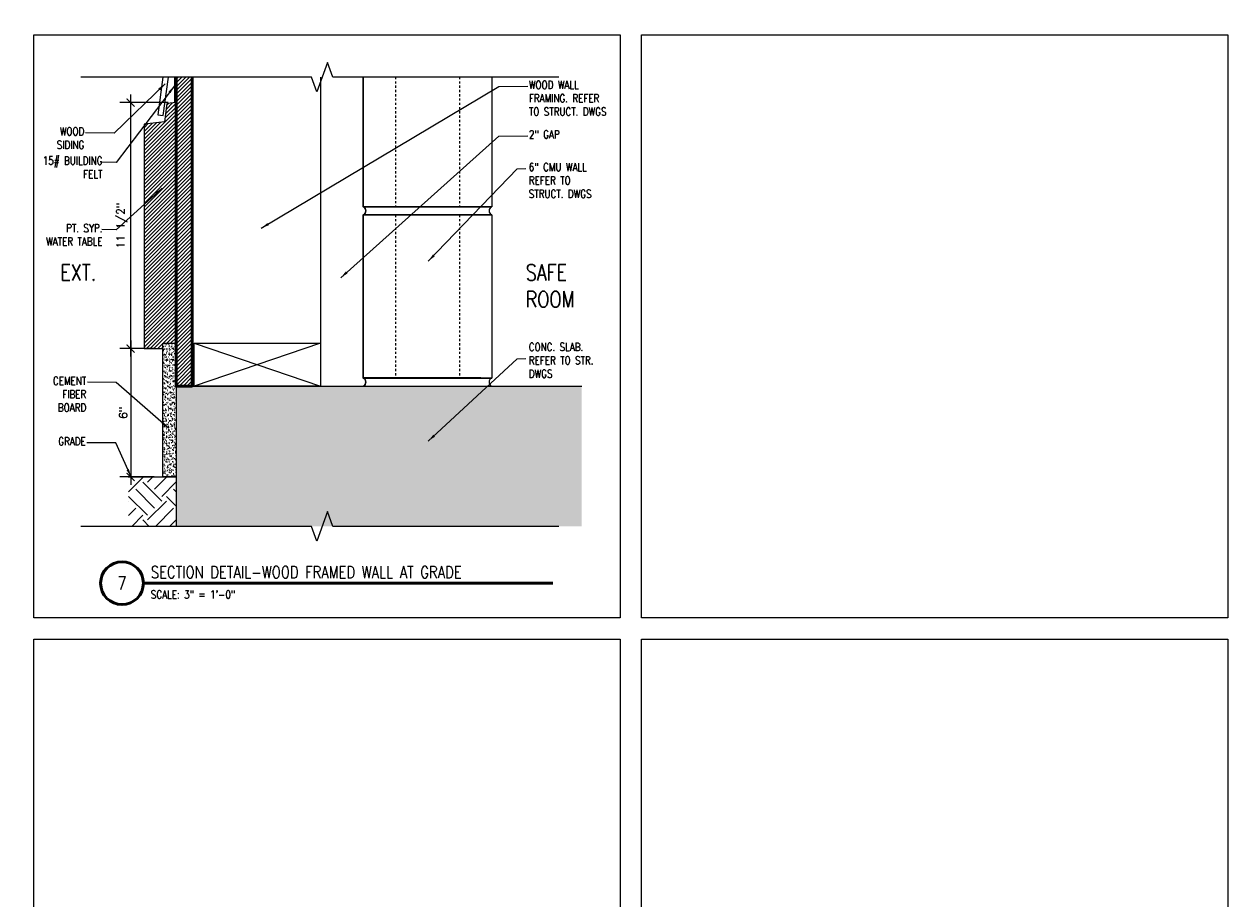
# Model space of a CAD drawing. Header units: inches. Extents: x -3803 to 30720, y -3756 to 4522.
# Tile 41 of 52: x 28751 to 28807, y 3840 to 3881. Entities that reach past the tile are written whole.
import ezdxf
from ezdxf.xclip import XClip

# ---------------------------------------------------------------- set-up
doc = ezdxf.new("R2010")
doc.units = ezdxf.units.IN
doc.header["$LTSCALE"] = 0.011
doc.header["$MEASUREMENT"] = 0
doc.header["$XCLIPFRAME"] = 0
doc.header["$PDMODE"] = 1
doc.linetypes.add('DGN Style 3', pattern=[2.233833, 1.595595, -0.638238])
doc.layers.get('0').update_dxf_attribs({"linetype": 'CONTINUOUS'})
doc.layers.get('Defpoints').update_dxf_attribs({"linetype": 'CONTINUOUS'})
for name, color, linetype in [('A-elev-8', 8, 'CONTINUOUS'), ('A-elev-9', 9, 'CONTINUOUS'), ('Flashing', 5, 'CONTINUOUS'), ('Hatch', 254, 'CONTINUOUS'), ('Object', 7, 'CONTINUOUS'), ('woodfill', 254, 'CONTINUOUS')]:
    doc.layers.add(name, color=color, linetype=linetype)
for name, color, linetype, lineweight in [('A-STAIRS', 3, 'CONTINUOUS', 0), ('A-STRC-IDEN-48', 144, 'CONTINUOUS', 50), ('DIM', 4, 'CONTINUOUS', 13), ('G-DIM', 9, 'CONTINUOUS', 18), ('G-NOTE', 134, 'CONTINUOUS', 18), ('G-PEN0', 174, 'CONTINUOUS', 13), ('G-PEN1', 214, 'CONTINUOUS', 18), ('G-PEN2', 8, 'CONTINUOUS', 25), ('G-PEN4', 4, 'CONTINUOUS', 50)]:
    doc.layers.add(name, color=color, linetype=linetype, lineweight=lineweight)
doc.layers.add('MS_NONPLOT', color=7, linetype='CONTINUOUS', lineweight=0, plot=False)
doc.styles.add('ROM_SML_004', font='ROMANS.shx', dxfattribs={"width": 0.8, "height": 0.375})
doc.styles.add('ROMANS', font='romans.shx')
doc.styles.add('ROMANS_SML_012', font='ROMANS.shx', dxfattribs={"width": 0.8, "height": 1.125})
doc.dimstyles.new('DIM_004', dxfattribs={"dimscale": 4, "dimtxt": 0.09375, "dimasz": 0.09375, "dimexe": 0.125, "dimexo": 0.09375, "dimgap": 0.03125, "dimtad": 1, "dimdec": 4, "dimrnd": 0.0625, "dimzin": 15, "dimdsep": 46, "dimlunit": 4, "dimtxsty": 'ROMANS', "dimblk1": 'ARCHTICK', "dimblk2": 'ARCHTICK', "dimsah": 1, "dimcen": 0.0625, "dimdle": 0.09375, "dimclrd": 256, "dimclre": 256, "dimclrt": 134, "dimadec": 0, "dimazin": 0, "dimtfac": 1, "dimtdec": 4, "dimtix": 1, "dimtmove": 2, "dimatfit": 3, "dimldrblk": 'ARCHTICK', "dimfxl": 1, "dimtvp": 1.2, "dimfrac": 2, "dimtolj": 1, "dimtzin": 15, "dimarcsym": 0})
doc.dimstyles.new('DIM_004 Leader', dxfattribs={"dimscale": 4, "dimtxt": 0.09375, "dimasz": 0.09375, "dimexe": 0.125, "dimexo": 0.09375, "dimgap": 0.03125, "dimtad": 0, "dimjust": 2, "dimdec": 4, "dimrnd": 0.0625, "dimzin": 15, "dimdsep": 46, "dimlunit": 4, "dimtxsty": 'ROMANS', "dimcen": 0.0625, "dimdle": 0.09375, "dimclrd": 256, "dimclre": 256, "dimclrt": 256, "dimadec": 0, "dimazin": 0, "dimtfac": 1, "dimtdec": 4, "dimtix": 1, "dimtmove": 2, "dimatfit": 3, "dimfxl": 1, "dimtvp": 1.2, "dimfrac": 2, "dimtolj": 1, "dimtzin": 15, "dimarcsym": 0})
pattern_1 = [(45, (-32589.72762, -3754.33553), (-0.08838834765, 0.08838834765), [])]

# ---------------------------------------------------------------- blocks, each defined once
blk = doc.blocks.new('window on wood')
at = {"layer": 'A-STAIRS', "ltscale": 10, "true_color": 0xc7c8ca}
h = blk.add_hatch(dxfattribs=at)
h.set_pattern_fill('ANSI31', color=9)
h.set_pattern_definition([(45, (-31882.7421, -3754.08529), (-0.08838834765, 0.08838834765), [])])
h.paths.add_polyline_path([(-0.479, 3.651), (-0.41, 4.25), (-0.019, 4.25), (-0.019, 2.25), (-2.019, 2.25), (-2.019, 3.491)])
at = {"layer": 'Hatch', "ltscale": 10, "true_color": 0xc7c8ca}
h = blk.add_hatch(dxfattribs=at)
h.set_pattern_fill('ANSI31', color=9)
h.set_pattern_definition([(45, (-32234.32515, -3754.08626), (-0.08838834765, 0.08838834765), [])])
h.paths.add_polyline_path([(-0.019, 2.25), (-1.018, 2.25), (-1.018, -1.251), (-0.022, -1.251)])
at = {"layer": 'woodfill', "ltscale": 10}
h = blk.add_hatch(dxfattribs=at)
h.set_pattern_fill('ANSI31', color=256)
h.set_pattern_definition(pattern_1)
h.paths.add_polyline_path([(1.931, -1.5), (1.931, -1.75), (6.749, -1.75), (6.749, 0.003), (-0.017, -0.002), (-0.019, -1.5)])
h = blk.add_hatch(dxfattribs=at)
h.set_pattern_fill('ANSI31', color=256)
h.set_pattern_definition(pattern_1)
h.paths.add_polyline_path([(-0.905, -47.336), (2.919, -46.934), (2.924, -46.435), (6.749, -46.444), (6.751, -47.977), (-0.28, -48.007), (-0.28, -47.879), (-0.405, -47.879), (-0.405, -48.004), (-0.905, -48.004)])
at = {"layer": 'A-elev-8'}
for p, q in [((-0.019, -1.5), (-0.019, -47.243)), ((1.844, -1.879), (1.844, -1.5)), ((2.852, -2.014), (1.61, -5.817)), ((1.844, -1.879), (1.857, -5.102)), ((3.09, -2.092), (1.848, -5.894)), ((2.696, -1.875), (2.696, -2.492)), ((2.852, -2.014), (3.09, -2.092)), ((4.365, -1.868), (4.508, -46.297)), ((4.461, -1.868), (4.604, -46.439)), ((6.749, -1.75), (6.749, -42.882)), ((5.028, -2.32), (5.108, -2.32)), ((2.696, -3.297), (2.696, -5.888)), ((2.938, -3.246), (3.559, -3.246)), ((3.562, -3.246), (3.562, -44.878)), ((2.852, -5.411), (1.61, -9.214)), ((3.09, -5.489), (1.848, -9.291)), ((3.084, -5.533), (1.973, -8.87)), ((2.852, -5.411), (3.09, -5.489)), ((1.61, -5.817), (1.848, -5.894)), ((2.941, -5.944), (2.941, -6.654)), ((2.693, -7.649), (2.693, -9.293)), ((2.852, -8.924), (1.61, -12.726)), ((3.09, -9.001), (1.848, -12.804)), ((2.852, -8.924), (3.09, -9.001)), ((1.61, -9.214), (1.848, -9.291)), ((2.696, -11.153), (2.696, -12.798)), ((2.852, -12.32), (1.61, -16.123)), ((2.852, -12.32), (3.09, -12.398)), ((1.61, -12.726), (1.848, -12.804)), ((3.09, -12.398), (1.848, -16.2)), ((2.696, -14.55), (2.696, -16.194)), ((2.852, -15.717), (1.61, -19.519)), ((2.852, -15.717), (3.09, -15.795)), ((1.61, -16.123), (1.848, -16.2)), ((3.09, -15.795), (1.848, -19.597)), ((2.696, -17.947), (2.696, -19.591)), ((2.852, -19.114), (1.61, -22.916)), ((2.852, -19.114), (3.09, -19.191)), ((1.61, -19.519), (1.848, -19.597)), ((3.09, -19.191), (1.848, -22.994)), ((2.696, -21.343), (2.696, -22.988)), ((2.852, -22.511), (1.61, -26.313)), ((1.61, -22.916), (1.848, -22.994)), ((3.09, -22.588), (1.848, -26.391)), ((2.852, -22.511), (3.09, -22.588)), ((2.696, -24.74), (2.696, -26.385)), ((2.852, -25.907), (1.61, -29.71)), ((1.61, -26.313), (1.848, -26.391)), ((3.09, -25.985), (1.848, -29.787)), ((2.852, -25.907), (3.09, -25.985)), ((2.696, -28.137), (2.696, -29.781)), ((2.852, -29.304), (1.61, -33.107)), ((1.61, -29.71), (1.848, -29.787)), ((3.09, -29.382), (1.848, -33.184)), ((2.852, -29.304), (3.09, -29.382)), ((2.696, -31.534), (2.696, -33.178)), ((2.852, -32.701), (1.61, -36.503)), ((1.61, -33.107), (1.848, -33.184)), ((3.09, -32.778), (1.848, -36.581)), ((2.852, -32.701), (3.09, -32.778)), ((2.696, -34.93), (2.696, -36.575)), ((2.852, -36.098), (1.61, -39.9)), ((1.61, -36.503), (1.848, -36.581)), ((3.09, -36.175), (1.848, -39.978)), ((2.852, -36.098), (3.09, -36.175)), ((2.696, -37.38), (2.696, -39.972)), ((3.105, -38.882), (3.349, -39.166)), ((3.154, -38.843), (3.395, -39.123)), ((2.852, -39.494), (1.61, -43.297)), ((1.61, -39.9), (1.848, -39.978)), ((1.61, -39.9), (1.848, -39.978)), ((3.09, -39.572), (1.848, -43.374)), ((3.084, -39.616), (1.973, -42.954)), ((2.852, -39.494), (3.09, -39.572)), ((2.941, -40.028), (2.941, -40.737)), ((2.941, -41.584), (2.941, -42.897)), ((2.852, -42.868), (1.61, -46.67)), ((1.61, -43.297), (1.848, -43.374)), ((3.09, -42.946), (1.848, -46.748)), ((2.852, -42.868), (3.09, -42.946)), ((2.941, -43.401), (2.941, -44.963)), ((6.749, -43.573), (6.749, -46.444)), ((2.696, -44.151), (2.696, -46.297)), ((3.562, -44.878), (3.055, -44.878)), ((1.61, -46.67), (1.848, -46.748)), ((1.99, -46.312), (2.266, -46.312)), ((2.017, -46.232), (2.017, -46.312))]:
    blk.add_line(p, q, dxfattribs=at)
for points in [[(1.844, -1.879), (5.028, -1.865), (5.028, -2.32), (5.108, -2.32)], [(1.931, -1.75), (1.931, -1.763), (2.812, -1.763), (2.812, -1.75)], [(2.919, -1.75), (4.533, -1.75)], [(4.611, -1.75), (4.611, -1.771), (5.036, -1.771), (5.036, -1.75)], [(5.108, -1.75), (5.108, -2.32)], [(2.34, -4.553), (2.4, -4.567), (2.249, -4.948), (2.155, -5.083), (2.19, -5.218), (2.143, -5.247), (2.113, -5.089), (2.342, -4.552)], [(1.892, -5.76), (1.892, -8.351)], [(2.34, -7.95), (2.4, -7.964), (2.249, -8.345), (2.155, -8.48), (2.19, -8.615), (2.143, -8.644), (2.113, -8.485), (2.342, -7.949)], [(1.89, -9.164), (1.889, -11.756)], [(2.34, -11.462), (2.4, -11.476), (2.249, -11.857), (2.155, -11.992), (2.19, -12.127), (2.143, -12.156), (2.113, -11.998), (2.342, -11.462)], [(1.892, -12.668), (1.892, -15.26)], [(2.34, -14.859), (2.4, -14.873), (2.249, -15.254), (2.155, -15.389), (2.19, -15.524), (2.143, -15.553), (2.113, -15.395), (2.342, -14.858)], [(1.892, -16.065), (1.892, -18.657)], [(2.34, -18.255), (2.4, -18.27), (2.249, -18.651), (2.155, -18.786), (2.19, -18.921), (2.143, -18.95), (2.113, -18.791), (2.342, -18.255)], [(1.892, -19.462), (1.892, -22.054)], [(2.34, -21.652), (2.4, -21.666), (2.249, -22.048), (2.155, -22.183), (2.19, -22.318), (2.143, -22.347), (2.113, -22.188), (2.342, -21.652)], [(1.892, -22.859), (1.892, -25.451)], [(2.34, -25.049), (2.4, -25.063), (2.249, -25.444), (2.155, -25.579), (2.19, -25.714), (2.143, -25.744), (2.113, -25.585), (2.342, -25.049)], [(1.892, -26.255), (1.892, -28.847)], [(2.34, -28.446), (2.4, -28.46), (2.249, -28.841), (2.155, -28.976), (2.19, -29.111), (2.143, -29.14), (2.113, -28.982), (2.342, -28.445)], [(1.892, -29.652), (1.892, -32.244)], [(2.34, -31.843), (2.4, -31.857), (2.249, -32.238), (2.155, -32.373), (2.19, -32.508), (2.143, -32.537), (2.113, -32.378), (2.342, -31.842)], [(1.892, -33.049), (1.892, -35.641)], [(2.34, -35.239), (2.4, -35.253), (2.249, -35.635), (2.155, -35.77), (2.19, -35.905), (2.143, -35.934), (2.113, -35.775), (2.342, -35.239)], [(1.892, -36.446), (1.892, -39.038)], [(2.34, -38.636), (2.4, -38.65), (2.249, -39.031), (2.155, -39.166), (2.19, -39.301), (2.143, -39.331), (2.113, -39.172), (2.342, -38.636)], [(1.892, -39.843), (1.892, -42.434)], [(4.595, -39.494), (4.774, -39.505), (4.752, -39.751), (4.849, -39.835), (4.973, -41.067), (5.23, -41.373), (5.235, -42.248), (4.925, -42.547), (4.854, -43.757), (4.779, -43.88), (4.761, -44.124), (4.593, -44.115)], [(3.576, -40.959), (4.083, -41.408)], [(3.979, -40.702), (4.44, -41.047)], [(2.34, -42.033), (2.4, -42.047), (2.249, -42.428), (2.155, -42.563), (2.19, -42.698), (2.143, -42.727), (2.113, -42.569), (2.342, -42.032)], [(5.306, -42.649), (6.643, -43.431), (6.901, -43.778), (7.069, -43.812), (7.438, -43.812), (7.472, -43.666), (7.349, -43.263), (6.923, -43.04), (5.77, -41.999)], [(1.892, -43.24), (1.892, -45.808)], [(2.34, -45.406), (2.4, -45.42), (2.249, -45.802), (2.155, -45.937), (2.19, -46.072), (2.143, -46.101), (2.113, -45.942), (2.342, -45.406)], [(4.604, -46.297), (4.604, -46.297), (4.604, -45.366), (5.054, -45.366), (5.054, -45.231), (5.129, -45.231), (5.129, -45.462), (4.708, -45.462), (4.705, -46.439)], [(2.83, -46.934), (2.83, -46.441), (2.496, -46.441), (2.496, -46.589), (2.286, -46.589), (2.286, -46.507), (2.418, -46.507), (2.418, -46.367), (2.266, -46.367), (2.266, -46.297), (4.508, -46.297)], [(2.919, -46.592), (2.919, -46.592), (2.919, -46.934)], [(4.543, -46.438), (4.543, -46.434), (2.924, -46.434), (2.924, -46.435)]]:
    blk.add_lwpolyline(points, dxfattribs=at)
for points in [[(2.314, -4.411), (3.431, -3.865, 0.796581), (3.306, -3.33), (2.748, -3.218), (2.74, -3.174), (2.772, -3.106), (2.872, -3.085), (2.896, -3.073), (3.053, -2.591), (3.058, -2.382), (3.175, -2.282), (3.14, -2.247), (3.016, -2.355), (3.002, -2.597), (2.852, -3.056), (2.853, -3.073), (2.866, -3.086)], [(2.314, -7.808), (3.431, -7.261, 0.796581), (3.306, -6.727), (2.748, -6.615), (2.74, -6.571), (2.772, -6.502), (2.872, -6.482), (2.896, -6.47), (3.053, -5.987), (3.058, -5.778), (3.175, -5.679), (3.14, -5.644), (3.016, -5.751), (3.002, -5.994), (2.852, -6.453), (2.853, -6.47), (2.866, -6.483)], [(2.314, -11.32), (3.431, -10.774, 0.796581), (3.306, -10.24), (2.748, -10.127), (2.74, -10.083), (2.772, -10.015), (2.872, -9.995), (2.896, -9.982), (3.053, -9.5), (3.058, -9.291), (3.175, -9.191), (3.14, -9.156), (3.016, -9.264), (3.002, -9.506), (2.852, -9.965), (2.853, -9.982), (2.866, -9.995)], [(2.314, -14.717), (3.431, -14.17, 0.796581), (3.306, -13.636), (2.748, -13.524), (2.74, -13.48), (2.772, -13.411), (2.872, -13.391), (2.896, -13.379), (3.053, -12.896), (3.058, -12.687), (3.175, -12.588), (3.14, -12.553), (3.016, -12.661), (3.002, -12.903), (2.852, -13.362), (2.853, -13.379), (2.866, -13.392)], [(2.314, -18.114), (3.431, -17.567, 0.796581), (3.306, -17.033), (2.748, -16.921), (2.74, -16.876), (2.772, -16.808), (2.872, -16.788), (2.896, -16.776), (3.053, -16.293), (3.058, -16.084), (3.175, -15.984), (3.14, -15.95), (3.016, -16.057), (3.002, -16.299), (2.852, -16.759), (2.853, -16.776), (2.866, -16.789)], [(2.314, -21.51), (3.431, -20.964, 0.796581), (3.306, -20.43), (2.748, -20.317), (2.74, -20.273), (2.772, -20.205), (2.872, -20.185), (2.896, -20.172), (3.053, -19.69), (3.058, -19.481), (3.175, -19.381), (3.14, -19.346), (3.016, -19.454), (3.002, -19.696), (2.852, -20.155), (2.853, -20.173), (2.866, -20.185)], [(2.314, -24.907), (3.431, -24.361, 0.796581), (3.306, -23.827), (2.748, -23.714), (2.74, -23.67), (2.772, -23.602), (2.872, -23.582), (2.896, -23.569), (3.053, -23.087), (3.058, -22.878), (3.175, -22.778), (3.14, -22.743), (3.016, -22.851), (3.002, -23.093), (2.852, -23.552), (2.853, -23.569), (2.866, -23.582)], [(2.739, -23.669), (2.76, -23.755), (3.33, -23.865, -0.804516), (3.344, -24.417), (2.299, -24.938), (2.739, -23.669)], [(2.314, -28.304), (3.431, -27.758, 0.796581), (3.306, -27.223), (2.748, -27.111), (2.74, -27.067), (2.772, -26.998), (2.872, -26.978), (2.896, -26.966), (3.053, -26.483), (3.058, -26.274), (3.175, -26.175), (3.14, -26.14), (3.016, -26.248), (3.002, -26.49), (2.852, -26.949), (2.853, -26.966), (2.866, -26.979)], [(2.314, -31.701), (3.431, -31.154, 0.796581), (3.306, -30.62), (2.748, -30.508), (2.74, -30.464), (2.772, -30.395), (2.872, -30.375), (2.896, -30.363), (3.053, -29.88), (3.058, -29.671), (3.175, -29.572), (3.14, -29.537), (3.016, -29.644), (3.002, -29.887), (2.852, -30.346), (2.853, -30.363), (2.866, -30.376)], [(2.314, -35.097), (3.431, -34.551, 0.796581), (3.306, -34.017), (2.748, -33.904), (2.74, -33.86), (2.772, -33.792), (2.872, -33.772), (2.896, -33.759), (3.053, -33.277), (3.058, -33.068), (3.175, -32.968), (3.14, -32.933), (3.016, -33.041), (3.002, -33.283), (2.852, -33.742), (2.853, -33.76), (2.866, -33.772)], [(2.314, -38.494), (3.431, -37.948, 0.796581), (3.306, -37.414), (2.748, -37.301), (2.74, -37.257), (2.772, -37.189), (2.872, -37.169), (2.896, -37.156), (3.053, -36.674), (3.058, -36.465), (3.175, -36.365), (3.14, -36.33), (3.016, -36.438), (3.002, -36.68), (2.852, -37.139), (2.853, -37.157), (2.866, -37.169)], [(3.562, -39.343), (3.986, -40.703, -0.767087), (3.569, -40.967)], [(2.314, -41.891), (3.431, -41.345, 0.796581), (3.306, -40.81), (2.748, -40.698), (2.74, -40.654), (2.772, -40.586), (2.872, -40.565), (2.896, -40.553), (3.053, -40.071), (3.058, -39.862), (3.175, -39.762), (3.14, -39.727), (3.016, -39.835), (3.002, -40.077), (2.852, -40.536), (2.853, -40.553), (2.866, -40.566)], [(2.314, -45.264), (3.431, -44.718, 0.796581), (3.306, -44.184), (2.748, -44.072), (2.74, -44.027), (2.772, -43.959), (2.872, -43.939), (2.896, -43.926), (3.053, -43.444), (3.058, -43.235), (3.175, -43.135), (3.14, -43.101), (3.016, -43.208), (3.002, -43.45), (2.852, -43.909), (2.853, -43.927), (2.866, -43.939)]]:
    blk.add_lwpolyline(points, format="xyb", dxfattribs=at)
for centre, radius in [((3.246, -3.635), 0.189), ((3.243, -3.643), 0.147), ((3.246, -7.032), 0.189), ((3.243, -7.04), 0.147), ((3.246, -10.544), 0.189), ((3.243, -10.552), 0.147), ((3.246, -13.941), 0.189), ((3.243, -13.949), 0.147), ((3.246, -17.338), 0.189), ((3.243, -17.346), 0.147), ((3.246, -20.735), 0.189), ((3.243, -20.742), 0.147), ((3.246, -24.131), 0.189), ((3.243, -24.139), 0.147), ((3.246, -27.528), 0.189), ((3.243, -27.536), 0.147), ((3.246, -30.925), 0.189), ((3.243, -30.933), 0.147), ((3.246, -34.322), 0.189), ((3.243, -34.329), 0.147), ((3.246, -37.718), 0.189), ((3.243, -37.726), 0.147), ((3.246, -39.008), 0.189), ((3.246, -41.115), 0.189), ((3.243, -41.123), 0.147), ((3.713, -40.756), 0.107), ((4.857, -41.806), 0.233), ((4.869, -41.818), 0.14), ((7.02, -43.457), 0.251), ((7.02, -43.457), 0.167), ((3.246, -44.489), 0.189), ((3.243, -44.496), 0.147)]:
    blk.add_circle(centre, radius, dxfattribs=at)
for centre, radius, start, end in [((2.424, -4.057), 0.178, 253.4617, 68.2475), ((2.406, -4.046), 0.109, 266.0604, 55.6489), ((2.424, -7.481), 0.178, 253.4617, 68.2475), ((2.406, -7.469), 0.109, 266.0604, 55.6489), ((2.424, -10.967), 0.178, 253.4617, 68.2475), ((2.406, -10.955), 0.109, 266.0604, 55.6489), ((2.424, -14.363), 0.178, 253.4617, 68.2475), ((2.406, -14.352), 0.109, 266.0604, 55.6489), ((2.424, -17.76), 0.178, 253.4617, 68.2475), ((2.406, -17.749), 0.109, 266.0604, 55.6489), ((2.424, -21.157), 0.178, 253.4617, 68.2475), ((2.406, -21.146), 0.109, 266.0604, 55.6489), ((2.424, -24.554), 0.178, 253.4617, 68.2475), ((2.406, -24.542), 0.109, 266.0604, 55.6489), ((2.424, -27.95), 0.178, 253.4617, 68.2475), ((2.406, -27.939), 0.109, 266.0604, 55.6489), ((2.424, -31.347), 0.178, 253.4617, 68.2475), ((2.406, -31.336), 0.109, 266.0604, 55.6489), ((2.424, -34.744), 0.178, 253.4617, 68.2475), ((2.406, -34.733), 0.109, 266.0604, 55.6489), ((2.424, -38.141), 0.178, 253.4617, 68.2475), ((2.406, -38.13), 0.109, 266.0604, 55.6489), ((3.704, -40.764), 0.168, 211.5507, 148.4493), ((4.883, -41.843), 0.911, 114.3028, 245.6972), ((4.883, -41.843), 0.911, 271.8707, 85.1759), ((2.424, -41.564), 0.178, 253.4617, 68.2475), ((2.406, -41.553), 0.109, 266.0604, 55.6489)]:
    blk.add_arc(centre, radius, start, end, dxfattribs=at)
at = {"layer": 'DIM', "ltscale": 10}
for p, q in [((-0.019, -1.25), (-1.019, -1.25)), ((-0.019, -1.5), (1.931, -1.5)), ((1.931, -1.75), (1.931, -1.5)), ((-0.405, -48.004), (-0.405, -47.879)), ((-0.405, -47.879), (-0.28, -47.879)), ((-0.28, -47.882), (-0.28, -47.879)), ((-0.28, -48.007), (-0.28, -47.882))]:
    blk.add_line(p, q, dxfattribs=at)
at = {"layer": 'DIM', "ltscale": 10, "flags": 128}
for points in [[(1.931, -1.75), (6.749, -1.75), (6.749, 0.003), (-0.017, -0.002), (-0.019, -1.5)], [(-0.28, -48.004), (6.749, -48.013), (6.749, -46.444), (2.919, -46.434), (2.919, -46.934), (-0.905, -47.336)], [(-0.905, -47.336), (-0.905, -48.004), (-0.405, -48.004)]]:
    blk.add_lwpolyline(points, dxfattribs=at)
at = {"layer": 'G-PEN4', "ltscale": 10}
for p, q in [((-0.41, 4.25), (-0.491, 3.655)), ((-0.41, 4.25), (-0.019, 4.25)), ((-0.019, 2.25), (-0.019, 4.25)), ((-0.491, 3.652), (-2.019, 3.491)), ((-1.269, 2.25), (-1.269, 2.375)), ((-1.269, 2.375), (-1.144, 2.375)), ((-1.144, 2.375), (-1.144, 2.249)), ((-2.019, 2.25), (-1.269, 2.25)), ((-1.144, 2.249), (-1.018, 2.249))]:
    blk.add_line(p, q, dxfattribs=at)
at = {"layer": 'G-PEN4', "ltscale": 10, "flags": 128}
blk.add_lwpolyline([(-2.019, 2.25), (-2.019, 3.491)], dxfattribs=at)
at = {"layer": 'G-PEN4'}
blk.add_lwpolyline([(-0.019, 2.25), (-1.018, 2.25), (-1.018, -1.251), (-0.022, -1.251)], close=True, dxfattribs=at)
blk = doc.blocks.new('BEUILDING SECTIONS 1-3')
at = {"layer": 'A-STAIRS', "ltscale": 10, "true_color": 0xc7c8ca}
h = blk.add_hatch(dxfattribs=at)
h.set_pattern_fill('EARTH', color=9, scale=5, angle=45)
h.set_pattern_definition([(45, (-31767.4606, -3542.5853), (0, 1.767766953), [1.25, -1.25]), (45, (-31767.792, -3542.2538), (0, 1.767766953), [1.25, -1.25]), (45, (-31768.1235, -3541.9224), (0, 1.767766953), [1.25, -1.25]), (135, (-31768.1235, -3541.7014), (-1.767766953, 1e-16), [1.25, -1.25]), (135, (-31767.792, -3541.37), (-1.767766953, 1e-16), [1.25, -1.25]), (135, (-31767.4606, -3541.0385), (-1.767766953, 1e-16), [1.25, -1.25])])
h.paths.add_polyline_path([(223.53, -4.25), (242.899, -4.25), (242.899, -10.25), (241.01, -8.9), (234.218, -8.128), (230.115, -7.113), (229.088, -5.883), (226.818, -5.526)])
at = {"layer": 'G-PEN0', "true_color": 0xc7c8ca}
blk.add_hatch(color=9, dxfattribs=at).paths.add_polyline_path([(267.036, -18), (267.036, 0), (242.896, -0.026), (242.898, -18)])
at = {"layer": 'Hatch', "ltscale": 10, "true_color": 0xc7c8ca}
h = blk.add_hatch(dxfattribs=at)
h.set_pattern_fill('ANSI31', color=9)
h.set_pattern_definition([(45, (-29616.1129, -3765.61105), (-0.08838834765, 0.08838834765), [])])
h.paths.add_polyline_path([(243.643, 36.03), (242.898, 36.031), (242.898, 0), (243.648, 0)])
h = blk.add_hatch(dxfattribs=at)
h.set_pattern_fill('ANSI31', color=9)
h.set_pattern_definition([(45, (-29616.11173, -3644.58529), (-0.08838834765, 0.08838834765), [])])
edge = h.paths.add_edge_path()
edge.add_line((242.281, 1.75), (241.4, 1.75))
edge.add_line((241.4, 1.75), (241.4, 12.244))
edge.add_line((241.4, 12.244), (242.368, 12.346))
edge.add_line((242.368, 12.346), (242.485, 13.206))
edge.add_line((242.485, 13.206), (242.9, 13.25))
edge.add_line((242.9, 13.25), (242.9, 2))
edge.add_line((242.9, 2), (242.281, 2))
h = blk.add_hatch(dxfattribs=at)
h.set_pattern_fill('AR-SAND', color=9, scale=0.1)
h.set_pattern_definition([(37.5, (-29616.11173, -3644.58529), (-0.0062993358, 0.1926823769), [0, -0.152, 0, -0.17, 0, -0.1625]), (7.5, (-29616.11173, -3644.5853), (0.1769776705, 0.2822146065), [0, -0.082, 0, -0.137, 0, -0.0525]), (327.5, (-29616.23473, -3644.5853), (0.3114141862, 0.0005659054), [0, -0.05, 0, -0.18, 0, -0.235]), (317.5, (-29616.23473, -3644.5853), (0.3006126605, 0.0877675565), [0, -0.025, 0, -0.118, 0, -0.135])])
h.paths.add_polyline_path([(242.281, 2), (242.9, 2), (242.898, -4.25), (242.279, -4.25)])
at = {"ltscale": 10}
blk.add_line((243.648, 29.963), (243.648, 0), dxfattribs=at)
at = {"color": 5, "ltscale": 10}
for p, q in [((242.898, 0.375), (242.898, -18)), ((242.899, 0), (267.036, 0)), ((243.648, 0), (267.036, 0))]:
    blk.add_line(p, q, dxfattribs=at)
at = {"color": 6, "ltscale": 10}
blk.add_line((224.28, -4.25), (242.899, -4.25), dxfattribs=at)
at = {"layer": 'DIM', "ltscale": 10}
for p, q in [((249.642, 34.963), (249.642, 0)), ((242.368, 12.346), (242.485, 13.206)), ((242.9, 13.25), (242.485, 13.206)), ((242.368, 12.346), (241.4, 12.244)), ((241.4, 12.244), (241.4, 1.75)), ((242.899, 11.5), (242.896, -0.026)), ((249.642, 2), (243.746, 0)), ((243.746, 2), (249.642, 0))]:
    blk.add_line(p, q, dxfattribs=at)
blk.add_lwpolyline([(241.4, 2), (241.4, 1.75), (242.281, 1.75), (242.281, 2)], dxfattribs=at)
for points in [[(242.279, 2), (242.897, 2), (242.899, -4.25), (242.279, -4.25)], [(243.746, 2), (249.642, 2), (249.642, 0), (243.746, 0)]]:
    blk.add_lwpolyline(points, close=True, dxfattribs=at)
at = {"layer": 'Flashing', "const_width": 0.0239}
blk.add_lwpolyline([(242.818, 37.781), (242.818, 13.241)], dxfattribs=at)
at = {"layer": 'G-PEN0', "flags": 128}
for points in [[(257.646, 8.381), (251.646, 8.381), (251.646, 16.006), (257.646, 16.006)], [(257.646, 0.375), (251.646, 0.375), (251.646, 8), (257.646, 8)]]:
    blk.add_lwpolyline(points, close=True, dxfattribs=at)
at = {"layer": 'G-PEN1', "linetype": 'DGN Style 3'}
for p, q in [((253.146, 16.006), (253.146, 8.381)), ((256.146, 16.006), (256.146, 8.381)), ((253.146, 8), (253.146, 0.375)), ((256.146, 8), (256.146, 0.375))]:
    blk.add_line(p, q, dxfattribs=at)
at = {"layer": 'G-PEN1', "linetype": 'Continuous'}
for p, q in [((251.646, 8.381), (257.646, 8.381)), ((257.646, 8), (251.646, 8)), ((257.146, 0.381), (251.646, 0.381)), ((251.646, 0.375), (257.646, 0.375)), ((251.646, 0), (257.646, 0))]:
    blk.add_line(p, q, dxfattribs=at)
at = {"layer": 'G-PEN2'}
for p, q in [((249.648, 84.006), (249.65, 36)), ((251.646, 83.999), (251.646, 36.003)), ((257.646, 84.006), (257.646, 36.003)), ((241.977, 82.467), (241.977, 37.032)), ((251.646, 16.006), (251.646, 8.381)), ((257.646, 16.006), (257.646, 8.381)), ((251.646, 8), (251.646, 0.375)), ((257.646, 8), (257.646, 0.375))]:
    blk.add_line(p, q, dxfattribs=at)
blk.add_lwpolyline([(242.449, 15.643), (242.045, 12.678), (242.292, 12.645), (242.698, 15.625)], close=True, dxfattribs=at)
at = {"layer": 'G-PEN2', "extrusion": (0, 0, -1)}
for centre in [(-251.557, 8.187), (-251.557, 0.187)]:
    blk.add_arc(centre, 0.208, 115.4761, 244.5239, dxfattribs=at)
at = {"layer": 'G-PEN2'}
for centre, start, end in [((251.557, 8.187), 295.4761, 64.5239), ((257.735, 8.187), 115.4761, 244.5239), ((251.557, 0.187), 295.4761, 64.5239), ((257.735, 0.187), 115.4761, 244.5239)]:
    blk.add_arc(centre, 0.208, start, end, dxfattribs=at)
at = {"layer": 'G-PEN4'}
blk.add_line((242.898, 36.031), (242.898, 0), dxfattribs=at)
blk.add_lwpolyline([(243.644, 36.03), (243.648, 0), (242.898, 0), (242.898, 36.031)], dxfattribs=at)
blk.add_blockref('window on wood', (242.901, 83.967))
blk = doc.blocks.new('scheme 04')
at = {"layer": 'A-elev-9'}
blk.add_line((-138.79, 23.931), (-138.788, -24), dxfattribs=at)
blk.add_blockref('window on wood', (-145.539, 24))
blk = doc.blocks.new('F')
ref = blk.add_blockref('scheme 04', (154.54504, -8.04816))
XClip(ref).set_block_clipping_path([(-152.4451023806, 13.4025802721), (-128.3997334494, 30.5076169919)])
blk = doc.blocks.new('_ArchTick')
at = {"color": 0, "linetype": 'ByBlock', "const_width": 0.15}
blk.add_lwpolyline([(-0.5, -0.5), (0.5, 0.5)], dxfattribs=at)
blk = doc.blocks.new('*D111')
at = {"layer": 'Defpoints', "color": 0, "ltscale": 10, "transparency": 16777216}
for p in [(28757.374, 3865.963), (28755.895, 3859.963), (28757.372, 3859.963)]:
    blk.add_point(p, dxfattribs=at)
at = {"layer": 'G-DIM', "lineweight": -2, "ltscale": 10, "transparency": 16777216}
for p, q in [((28755.895, 3866.338), (28755.895, 3859.588)), ((28756.999, 3865.963), (28755.395, 3865.963)), ((28756.997, 3859.963), (28755.395, 3859.963))]:
    blk.add_line(p, q, dxfattribs=at)
at = {"layer": 'G-DIM', "lineweight": -2, "ltscale": 10, "transparency": 16777216, "xscale": 0.375, "yscale": 0.375, "zscale": 0.375}
for p, rotation in [((28755.895, 3865.963), 90), ((28755.895, 3859.963), 270)]:
    blk.add_blockref('_ArchTick', p, dxfattribs=dict(at, rotation=rotation))
at = {"layer": 'G-DIM', "color": 134, "ltscale": 10, "transparency": 16777216, "insert": (28755.547, 3862.963), "char_height": 0.375, "attachment_point": 5, "rotation": 90, "style": 'ROMANS'}
blk.add_mtext('\\A1;6"', dxfattribs=at)
blk = doc.blocks.new('*D112')
at = {"layer": 'Defpoints', "color": 0, "ltscale": 10, "transparency": 16777216}
for p in [(28755.895, 3877.462), (28758.017, 3877.462), (28756.52, 3865.963)]:
    blk.add_point(p, dxfattribs=at)
at = {"layer": 'G-DIM', "lineweight": -2, "ltscale": 10, "transparency": 16777216}
for p, q in [((28755.895, 3865.588), (28755.895, 3877.837)), ((28757.642, 3877.462), (28755.395, 3877.462)), ((28756.145, 3865.963), (28755.395, 3865.963))]:
    blk.add_line(p, q, dxfattribs=at)
at = {"layer": 'G-DIM', "lineweight": -2, "ltscale": 10, "transparency": 16777216, "xscale": 0.375, "yscale": 0.375, "zscale": 0.375}
for p, rotation in [((28755.895, 3877.462), 90), ((28755.895, 3865.963), 270)]:
    blk.add_blockref('_ArchTick', p, dxfattribs=dict(at, rotation=rotation))
at = {"layer": 'G-DIM', "color": 134, "ltscale": 10, "transparency": 16777216, "insert": (28755.484, 3871.712), "char_height": 0.375, "attachment_point": 5, "rotation": 90, "style": 'ROMANS'}
blk.add_mtext('\\A1;11 1/2"', dxfattribs=at)

msp = doc.modelspace()

# ---------------------------------------------------------------- linework, layer by layer
at = {"layer": 'A-STRC-IDEN-48'}
msp.add_line((28756.4899172, 3854.9947264), (28775.6276634, 3854.9947264), dxfattribs=at)
msp.add_circle((28755.4899172, 3854.9947264), 1, dxfattribs=at)
at = {"layer": 'MS_NONPLOT'}
for points in [[(28751.374375, 3880.6308374), (28778.774375, 3880.6308374), (28778.774375, 3853.3808374), (28751.374375, 3853.3808374)], [(28779.7743747, 3880.6308374), (28807.1743747, 3880.6308374), (28807.1743747, 3853.3808374), (28779.7743747, 3853.3808374)], [(28751.374375, 3852.3808374), (28778.774375, 3852.3808374), (28778.774375, 3825.1308374), (28751.374375, 3825.1308374)], [(28779.7743747, 3852.3808374), (28807.1743747, 3852.3808374), (28807.1743747, 3825.1308374), (28779.7743747, 3825.1308374)], [(28779.7743747, 3852.3808374), (28807.1743747, 3852.3808374), (28807.1743747, 3825.1308374), (28779.7743747, 3825.1308374)]]:
    msp.add_lwpolyline(points, close=True, dxfattribs=at)
at = {"layer": 'Object', "linetype": 'Continuous'}
for points in [[(28775.911497, 3878.6531192), (28765.3460694, 3878.6531192), (28765.0960694, 3879.3399885), (28764.5960694, 3877.9662498), (28764.3460694, 3878.6531192), (28753.5690288, 3878.6531192)], [(28775.911497, 3857.6547897), (28765.3460694, 3857.6547897), (28765.0960694, 3858.3416591), (28764.5960694, 3856.9679204), (28764.3460694, 3857.6547897), (28753.5690288, 3857.6547897)]]:
    msp.add_lwpolyline(points, dxfattribs=at)

# ---------------------------------------------------------------- block references
msp.add_blockref('F', (28779.7743747, 3881.6308374))
ref = msp.add_blockref('BEUILDING SECTIONS 1-3', (28545.8790225, 3813.6161026))
XClip(ref).set_block_clipping_path([(240.9095916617, 73.3558663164), (258.2659185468, 90.5224174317)])
ref = msp.add_blockref('BEUILDING SECTIONS 1-3', (28515.1196458, 3864.2125077))
XClip(ref).set_block_clipping_path([(240.67511154, -6.5577179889), (261.8573172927, 14.4406114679)])

# ---------------------------------------------------------------- texts
at = {"layer": 'A-STRC-IDEN-48', "insert": (28756.8367779, 3855.5127723), "char_height": 0.375, "width": 18.790885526, "attachment_point": 4, "line_spacing_factor": 0.903611, "style": 'ROMANS_SML_012'}
msp.add_mtext('\\A1;{\\H1.5x;SECTION DETAIL-WOOD FRAMED WALL AT GRADE}', dxfattribs=at)
at = {"layer": 'G-NOTE', "style": 'ROM_SML_004'}
for s, width, gutter_width, insert, char_height, attachment_point in [('WOOD WALL\\PFRAMING. REFER\\PTO STRUCT. DWGS', 5.891530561, 1.875, (28774.5057443, 3878.4763731), 0.375, 1), ('WOOD\\PSIDING', 5.891530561, 1.875, (28753.7270882, 3876.3004382), 0.375, 3), ('2" GAP', 5.891530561, 1.875, (28774.5057443, 3876.1621486), 0.375, 1), ('15# BUILDING\\PFELT', 5.891530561, 1.875, (28754.5771391, 3874.9342168), 0.375, 3), ('\\A1;\\pxql;6" CMU WALL\\PREFER TO\\PSTRUCT. DWGS', 5.891530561, 1.875, (28780.392736, 3874.6338863), 0.375, 3), ('PT. SYP.\\PWATER TABLE', 5.891530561, 1.875, (28754.5771391, 3871.781699), 0.375, 3), ('EXT.', 11.783061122, 3.75, (28752.6101819, 3869.8922452), 0.75, 1), ('SAFE\\PROOM', 11.783061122, 3.75, (28774.3603025, 3869.8922452), 0.75, 1), ('\\A1;\\pxql;CONC. SLAB. \\PREFER TO STR.\\PDWGS', 5.891530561, 1.875, (28780.392736, 3866.2253379), 0.375, 3), ('CEMENT\\PFIBER\\PBOARD', 5.891530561, 1.875, (28753.8173496, 3864.6425679), 0.375, 3), ('GRADE', 5.891530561, 1.875, (28753.797081, 3861.817124), 0.375, 3)]:
    msp.add_mtext_dynamic_manual_height_columns(s, width=width, gutter_width=gutter_width, heights=[0], dxfattribs=dict(at, insert=insert, char_height=char_height, attachment_point=attachment_point))
at = {"layer": 'G-NOTE', "line_spacing_factor": 0.903611, "style": 'ROMANS_SML_012'}
for s, insert, char_height, attachment_point in [('\\A1;7', (28755.4899172, 3854.9947264), 0.625, 5), ('\\A1;SCALE: 3" = 1\'-0"', (28756.8367779, 3854.4676571), 0.375, 4)]:
    msp.add_mtext(s, dxfattribs=dict(at, insert=insert, char_height=char_height, attachment_point=attachment_point))

# ---------------------------------------------------------------- dimensions: what is measured, and where the dimension line sits
at = {"layer": 'G-DIM', "ltscale": 10}
for base, p1, p2, picture, middle in [((28755.894974, 3877.4619329), (28756.5197376, 3865.9625077), (28758.017285, 3877.4619329), '*D112', (28755.4842597, 3871.7122203)), ((28755.894974, 3859.9625077), (28757.3736457, 3865.9625077), (28757.3724731, 3859.9625077), '*D111', (28755.5467597, 3862.9625077))]:
    dim = msp.add_linear_dim(base=base, p1=p1, p2=p2, angle=90, dimstyle='DIM_004', dxfattribs=at)
    dim.commit()
    dim.dimension.update_dxf_attribs({"geometry": picture, "text_midpoint": middle})

# ---------------------------------------------------------------- leaders
at = {"layer": 'G-NOTE'}
for points in [[(28757.5024585, 3878.3391924), (28755.1271855, 3876.034388), (28753.7818536, 3876.0472881)], [(28757.9373889, 3878.2368243), (28755.2174469, 3874.6681666), (28754.5447809, 3874.6746166)], [(28761.9955851, 3871.5879595), (28773.1056471, 3878.2103229), (28774.4509789, 3878.223223)], [(28765.7121899, 3869.273735), (28773.1056471, 3875.8960984), (28774.4509789, 3875.9089985)], [(28769.8046814, 3870.0501787), (28773.9627244, 3874.3678361), (28774.3688283, 3874.3807362)], [(28757.3679912, 3873.4653611), (28755.2174469, 3871.5156489), (28754.5447809, 3871.5220989)], [(28769.8046814, 3861.6416303), (28773.9627244, 3865.4896643), (28774.3688283, 3865.5025643)], [(28757.6581269, 3862.2485718), (28755.2174469, 3864.3765177), (28753.872115, 3864.3894178)], [(28755.9120775, 3859.9625077), (28755.1971782, 3861.5510738), (28753.8518464, 3861.5639739)]]:
    msp.add_leader(points, dimstyle='DIM_004 Leader', override={"dimgap": 0.03125, "dimtad": 0}, dxfattribs=at)

doc.saveas('drawing.dxf')
